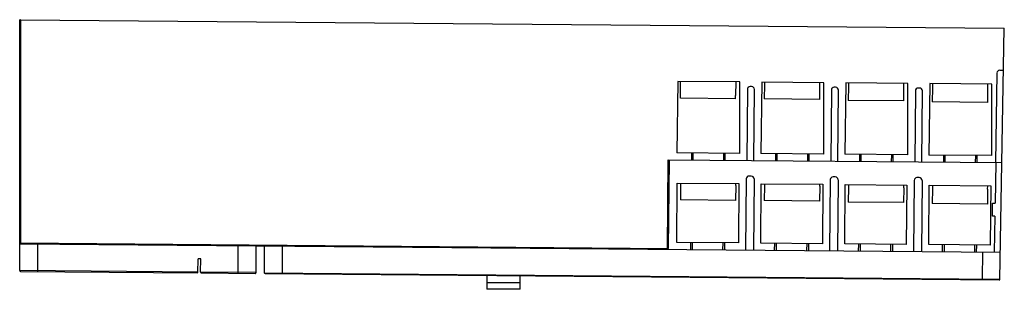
# Model space of a CAD drawing. Header units: millimetres. Extents: x 47 to 399, y 268 to 364.
import ezdxf

# ---------------------------------------------------------------- set-up
doc = ezdxf.new("R2010")
doc.units = ezdxf.units.MM
doc.header["$LTSCALE"] = 40.98882
doc.layers.get('0').update_dxf_attribs({"linetype": 'CONTINUOUS'})

msp = doc.modelspace()

# ---------------------------------------------------------------- linework, layer by layer
at = {"color": 7}
for p, q in [((47.21, 274.49), (47.21, 364.09)), ((47.51, 364.09), (47.21, 364.09)), ((47.51, 364.09), (47.51, 284.39)), ((47.51, 364.09), (398.94, 361.02)), ((397.38, 271.43), (398.94, 361.02)), ((396.29, 345.05), (395.84, 313.05)), ((397.3, 346.04), (398.68, 346.02)), ((282.37, 342.04), (282.01, 316.54)), ((304.52, 341.85), (282.37, 342.04)), ((283.25, 336.03), (283.25, 342.03)), ((302.99, 341.86), (302.9, 337.06)), ((304.43, 316.35), (304.52, 341.85)), ((312.37, 341.78), (312.01, 316.28)), ((334.52, 341.58), (312.37, 341.78)), ((313.25, 341.77), (313.25, 340.77)), ((332.98, 341.6), (332.97, 340.6)), ((334.43, 316.08), (334.52, 341.58)), ((342.37, 341.52), (342.01, 316.02)), ((364.52, 341.32), (342.37, 341.52)), ((343.25, 341.51), (343.25, 340.25)), ((362.98, 341.34), (362.96, 340.07)), ((364.43, 315.82), (364.52, 341.32)), ((372.37, 341.25), (372.01, 315.76)), ((394.52, 341.06), (372.37, 341.25)), ((373.25, 341.25), (373.25, 339.72)), ((307.17, 339.22), (306.95, 313.82)), ((308.68, 340.21), (308.18, 340.21)), ((309.45, 313.8), (309.67, 339.2)), ((313.25, 340.77), (313.21, 335.77)), ((332.97, 340.6), (332.92, 335.6)), ((337.17, 338.96), (336.95, 313.56)), ((338.68, 339.95), (338.18, 339.95)), ((339.45, 313.54), (339.67, 338.94)), ((343.25, 340.25), (343.2, 335.25)), ((362.96, 340.07), (362.92, 335.07)), ((367.17, 338.7), (366.95, 313.3)), ((368.68, 339.69), (368.18, 339.69)), ((369.45, 313.28), (369.67, 338.68)), ((373.24, 339.72), (373.2, 334.72)), ((392.96, 339.55), (392.91, 334.55)), ((392.98, 341.07), (392.96, 339.55)), ((394.43, 315.56), (394.52, 341.06)), ((302.88, 335.86), (283.25, 336.03)), ((302.88, 335.86), (302.89, 337.06)), ((332.92, 335.6), (313.21, 335.77)), ((362.92, 335.07), (343.2, 335.25)), ((392.91, 334.55), (373.2, 334.72)), ((278.62, 282.07), (278.9, 314.07)), ((278.9, 314.07), (398.1, 313.03)), ((279.2, 314.07), (278.92, 282.37)), ((304.43, 316.35), (282.01, 316.54)), ((287.22, 316.5), (287.2, 314)), ((287.72, 316.49), (287.7, 313.99)), ((298.7, 313.9), (298.72, 316.4)), ((299.2, 313.89), (299.22, 316.39)), ((334.43, 316.08), (312.01, 316.28)), ((317.22, 316.23), (317.2, 313.73)), ((317.72, 316.23), (317.7, 313.73)), ((328.7, 313.63), (328.72, 316.13)), ((329.2, 313.63), (329.22, 316.13)), ((364.43, 315.82), (342.01, 316.02)), ((347.22, 315.97), (347.2, 313.47)), ((347.72, 315.97), (347.7, 313.47)), ((358.7, 313.37), (358.72, 315.87)), ((359.2, 313.37), (359.22, 315.87)), ((394.43, 315.56), (372.01, 315.76)), ((377.22, 315.71), (377.2, 313.21)), ((377.72, 315.71), (377.7, 313.21)), ((388.7, 313.11), (388.72, 315.61)), ((389.2, 313.11), (389.22, 315.61)), ((395.9, 313.05), (395.64, 298.55)), ((306.74, 307.23), (306.52, 281.83)), ((308.55, 308.21), (307.75, 308.22)), ((309.55, 307.2), (309.32, 281.8)), ((336.74, 306.96), (336.52, 281.56)), ((338.55, 307.95), (337.75, 307.95)), ((339.54, 306.94), (339.32, 281.54)), ((366.74, 306.7), (366.51, 281.3)), ((368.55, 307.69), (367.74, 307.69)), ((369.54, 306.68), (369.32, 281.28)), ((281.94, 284.54), (282.13, 305.74)), ((282.13, 305.74), (304.13, 305.55)), ((283.25, 305.03), (283.21, 299.73)), ((283.25, 305.73), (283.25, 305.03)), ((303, 304.86), (302.96, 299.56)), ((303, 304.86), (303.02, 305.56)), ((304.13, 305.55), (303.94, 284.35)), ((311.94, 284.28), (312.13, 305.48)), ((312.13, 305.48), (334.13, 305.29)), ((313.25, 304.77), (313.21, 299.47)), ((313.25, 305.47), (313.25, 304.77)), ((333, 304.6), (332.96, 299.3)), ((333, 304.6), (333.01, 305.3)), ((334.13, 305.29), (333.94, 284.09)), ((341.94, 284.02), (342.13, 305.22)), ((342.13, 305.22), (364.12, 305.02)), ((343.25, 304.24), (343.2, 298.94)), ((343.25, 305.21), (343.25, 304.24)), ((363, 304.07), (362.95, 298.77)), ((363, 304.07), (363.01, 305.03)), ((364.12, 305.02), (363.94, 283.83)), ((371.94, 283.76), (372.12, 304.95)), ((372.12, 304.95), (394.12, 304.76)), ((373.24, 303.72), (373.2, 298.42)), ((373.25, 304.94), (373.25, 303.72)), ((392.99, 303.55), (392.95, 298.25)), ((392.99, 303.55), (393.01, 304.77)), ((394.12, 304.76), (393.94, 283.56)), ((302.96, 299.56), (283.21, 299.73)), ((332.96, 299.3), (313.21, 299.47)), ((362.95, 298.77), (343.2, 298.94)), ((392.95, 298.25), (373.2, 298.42)), ((394.73, 293.96), (394.77, 298.56)), ((394.77, 298.56), (395.64, 298.55)), ((395.56, 293.95), (394.73, 293.96)), ((395.56, 293.95), (395.34, 281.05)), ((47.21, 284.39), (47.51, 284.39)), ((47.51, 284.39), (47.51, 284.09)), ((47.51, 284.39), (278.92, 282.37)), ((47.51, 284.09), (397.54, 281.03)), ((53.61, 284.03), (53.61, 274.43)), ((125.24, 273.81), (125.24, 283.41)), ((131.64, 273.75), (131.64, 283.35)), ((134.6, 283.33), (134.6, 273.72)), ((141, 283.27), (141, 273.67)), ((303.94, 284.35), (281.94, 284.54)), ((286.9, 282), (286.92, 284.5)), ((287.42, 284.49), (287.4, 281.99)), ((298.44, 281.9), (298.46, 284.4)), ((298.96, 284.39), (298.94, 281.89)), ((333.94, 284.09), (311.94, 284.28)), ((316.9, 281.74), (316.92, 284.24)), ((317.42, 284.23), (317.4, 281.73)), ((328.44, 281.63), (328.46, 284.13)), ((328.96, 284.13), (328.94, 281.63)), ((363.94, 283.83), (341.94, 284.02)), ((346.9, 281.47), (346.92, 283.97)), ((347.42, 283.97), (347.4, 281.47)), ((358.44, 281.37), (358.46, 283.87)), ((358.96, 283.87), (358.94, 281.37)), ((393.94, 283.56), (371.94, 283.76)), ((376.9, 281.21), (376.92, 283.71)), ((377.42, 283.71), (377.4, 281.21)), ((388.44, 281.11), (388.46, 283.61)), ((388.96, 283.61), (388.94, 281.11)), ((110.86, 273.63), (110.91, 278.63)), ((111.9, 278.62), (110.91, 278.63)), ((111.85, 273.92), (111.9, 278.62)), ((391.14, 281.09), (390.98, 271.49)), ((110.87, 273.93), (47.21, 274.49)), ((53.61, 274.43), (53.61, 274.13)), ((47.51, 274.19), (110.86, 273.63)), ((131.64, 273.75), (111.85, 273.92)), ((112.15, 273.62), (131.34, 273.45)), ((125.24, 273.51), (125.24, 273.81)), ((134.6, 273.72), (396.52, 271.44)), ((134.9, 273.42), (397.07, 271.14)), ((141, 273.67), (141, 273.37)), ((214.06, 272.73), (214.06, 267.79)), ((226.03, 267.79), (226.03, 272.63)), ((390.97, 271.19), (390.98, 271.49)), ((390.98, 271.49), (397.38, 271.43)), ((214.06, 270.19), (226.03, 270.19)), ((226.03, 267.79), (214.06, 267.79))]:
    msp.add_line(p, q, dxfattribs=at)
for centre, radius, start, end in [((397.29, 345.04), 1, 89.5, 179.2), ((308.17, 339.21), 1, 89.5, 179.5), ((308.67, 339.21), 1, 359.5, 89.5), ((338.17, 338.95), 1, 89.5, 179.5), ((338.67, 338.95), 1, 359.5, 89.5), ((368.17, 338.69), 1, 89.5, 179.5), ((368.67, 338.69), 1, 359.5, 89.5), ((307.74, 307.22), 1, 89.5, 179.5), ((308.55, 307.21), 1, 359.5, 89.5), ((337.74, 306.95), 1, 89.5, 179.5), ((338.54, 306.95), 1, 359.5, 89.5), ((367.74, 306.69), 1, 89.5, 179.5), ((368.54, 306.69), 1, 359.5, 89.5), ((47.51, 284.39), 0.3, 180, 269.5), ((278.62, 282.37), 0.3, 269.5, 359.5), ((47.51, 274.49), 0.3, 179.9874, 269.4967), ((112.15, 273.92), 0.3, 179.5, 269.5), ((131.34, 273.75), 0.3, 269.5036, 359.9977), ((134.9, 273.72), 0.3, 179.9878, 269.4966), ((397.08, 271.44), 0.3, 269.503, 358.9978)]:
    msp.add_arc(centre, radius, start, end, dxfattribs=at)

doc.saveas('drawing.dxf')
